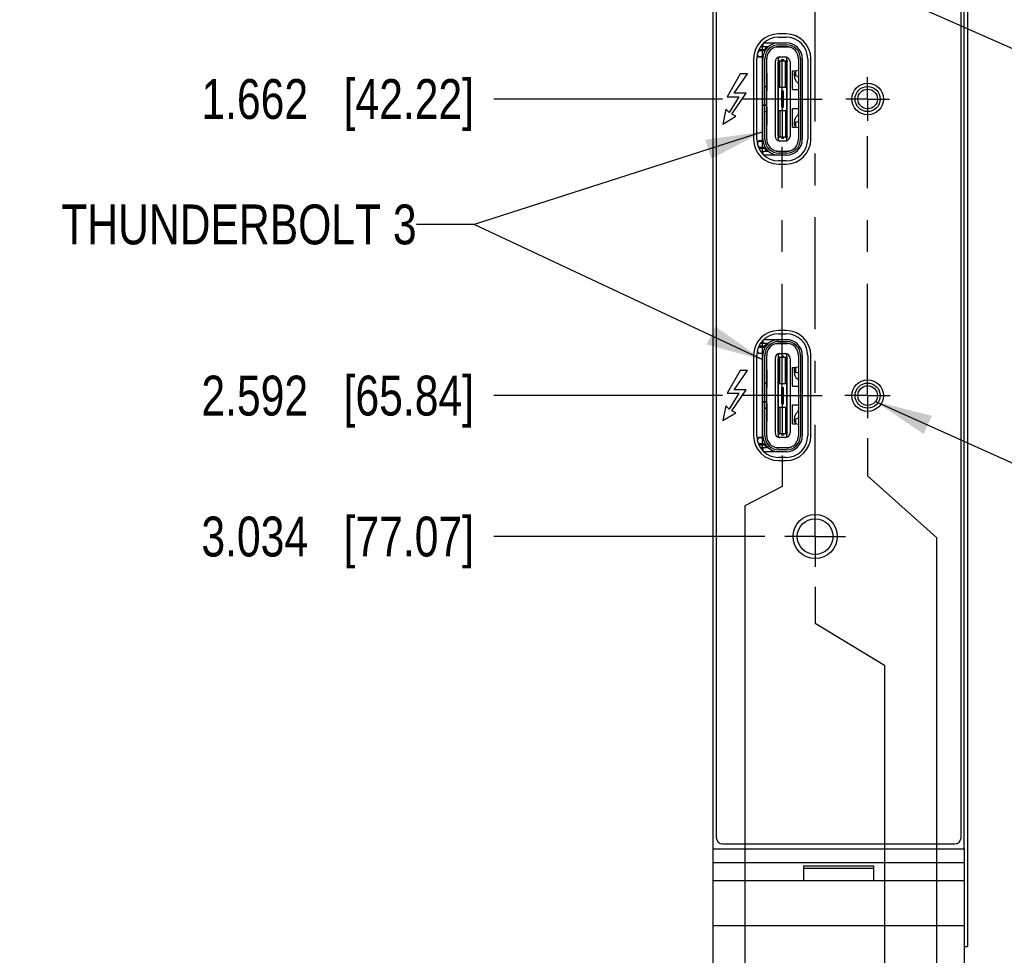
# Model space of a CAD drawing. Header units: inches. Extents: x 0.2 to 16.8, y 0.2 to 10.8.
# Tile 3 of 19: x 5.3 to 8.4, y 3.9 to 6.8. Entities that reach past the tile are written whole.
import ezdxf

# ---------------------------------------------------------------- set-up
doc = ezdxf.new("R2010")
doc.units = ezdxf.units.IN
doc.header["$LTSCALE"] = 0.935
doc.header["$MEASUREMENT"] = 0
doc.linetypes.add('CENTER', pattern=[0.6, 0.375, -0.075, 0.075, -0.075])
doc.layers.get('0').update_dxf_attribs({"linetype": 'CONTINUOUS'})
for name, color, linetype in [('DEFAULT_1', 7, 'CENTER'), ('DETAIL', 7, 'CONTINUOUS'), ('DIMENSIONS', 7, 'CONTINUOUS')]:
    doc.layers.add(name, color=color, linetype=linetype)
doc.styles.get("Standard").update_dxf_attribs({"font": 'txt', "width": 0.8})
doc.dimstyles.new('DIMSTYLE_1', dxfattribs={"dimtxt": 0.125, "dimasz": 0.18, "dimexe": 0.125, "dimexo": 0.0625, "dimgap": 0.03125, "dimtad": 0, "dimtih": 1, "dimtoh": 1, "dimdec": 3, "dimzin": 4, "dimdsep": 46, "dimtxsty": 'STANDARD', "dimblk": '_FILLED', "dimblk1": '_FILLED', "dimblk2": '_FILLED', "dimcen": 0.09, "dimadec": 0, "dimazin": 0, "dimtp": 0.005, "dimtm": 0.005, "dimtfac": 1, "dimtdec": 3, "dimtofl": 0, "dimtmove": 0, "dimatfit": 3, "dimldrblk": '_FILLED', "dimfxl": 1, "dimtolj": 1, "dimtzin": 4, "dimarcsym": 0})
doc.dimstyles.get("Standard").update_dxf_attribs({"dimtxt": 0.125, "dimasz": 0.18, "dimexe": 0.125, "dimexo": 0.0625, "dimgap": 0.09, "dimtad": 0, "dimtih": 1, "dimtoh": 1, "dimdec": 3, "dimzin": 4, "dimdsep": 46, "dimtxsty": 'STANDARD', "dimblk": '_FILLED', "dimblk1": '_FILLED', "dimblk2": '_FILLED', "dimcen": 0.09, "dimadec": 0, "dimazin": 0, "dimtol": 1, "dimtp": 0.01, "dimtm": 0.01, "dimtfac": 1, "dimtdec": 3, "dimtofl": 0, "dimtmove": 0, "dimatfit": 3, "dimldrblk": '_FILLED', "dimfxl": 1, "dimtolj": 1, "dimtzin": 4, "dimarcsym": 0})

# ---------------------------------------------------------------- blocks, each defined once
blk = doc.blocks.new('*D8')
at = {"layer": 'DIMENSIONS', "color": 2, "linetype": 'CONTINUOUS'}
blk.add_line((7.5285, 6.55), (6.8118, 6.55), dxfattribs=at)
at = {"layer": 'DIMENSIONS', "color": 2, "linetype": 'CONTINUOUS', "insert": (6.7493, 6.6125), "char_height": 0.125, "width": 1.325, "attachment_point": 3, "line_spacing_factor": 0.9}
blk.add_mtext('1.662{\\Ftxt.shx;\\W1.000000;\\H0.125000; }[42.22]', dxfattribs=at)
blk = doc.blocks.new('_FILLED')
at = {"color": 0, "linetype": 'BYBLOCK'}
blk.add_solid([(0, 0), (-1, 0.174), (-1, -0.174)], dxfattribs=at)
blk = doc.blocks.new('*D9')
at = {"layer": 'DIMENSIONS', "color": 2, "linetype": 'CONTINUOUS'}
blk.add_line((7.5285, 5.62), (6.8118, 5.62), dxfattribs=at)
at = {"layer": 'DIMENSIONS', "color": 2, "linetype": 'CONTINUOUS', "insert": (6.7493, 5.6825), "char_height": 0.125, "width": 1.325, "attachment_point": 3, "line_spacing_factor": 0.9}
blk.add_mtext('2.592{\\Ftxt.shx;\\W1.000000;\\H0.125000; }[65.84]', dxfattribs=at)
blk = doc.blocks.new('*D10')
at = {"layer": 'DIMENSIONS', "color": 2, "linetype": 'CONTINUOUS'}
blk.add_line((7.6619, 5.178), (6.8118, 5.178), dxfattribs=at)
at = {"layer": 'DIMENSIONS', "color": 2, "linetype": 'CONTINUOUS', "insert": (6.7493, 5.2405), "char_height": 0.125, "width": 1.325, "attachment_point": 3, "line_spacing_factor": 0.9}
blk.add_mtext('3.034{\\Ftxt.shx;\\W1.000000;\\H0.125000; }[77.07]', dxfattribs=at)
blk = doc.blocks.new('*D11')
at = {"layer": 'DIMENSIONS', "color": 2, "linetype": 'CONTINUOUS'}
blk.add_line((7.5813, 3.3913), (6.8118, 3.3913), dxfattribs=at)
at = {"layer": 'DIMENSIONS', "color": 2, "linetype": 'CONTINUOUS', "insert": (6.7493, 3.4538), "char_height": 0.125, "width": 1.425, "attachment_point": 3, "line_spacing_factor": 0.9}
blk.add_mtext('4.821{\\Ftxt.shx;\\W1.000000;\\H0.125000; }[122.45]', dxfattribs=at)
blk = doc.blocks.new('*D13')
at = {"layer": 'DIMENSIONS', "color": 2, "linetype": 'CONTINUOUS'}
for p, q in [((7.8193, 5.0206), (7.8193, 4.9067)), ((7.8193, 4.9067), (8.0368, 4.7746)), ((8.0368, 4.7746), (8.0368, 2.5088))]:
    blk.add_line(p, q, dxfattribs=at)
at = {"layer": 'DIMENSIONS', "color": 2, "linetype": 'CONTINUOUS', "insert": (7.9743, 2.4463), "char_height": 0.125, "width": 1.125, "attachment_point": 3, "rotation": 90, "line_spacing_factor": 0.9}
blk.add_mtext('.026{\\Ftxt.shx;\\W1.000000;\\H0.125000; }[0.66]', dxfattribs=at)
blk = doc.blocks.new('*D14')
at = {"layer": 'DIMENSIONS', "color": 2, "linetype": 'CONTINUOUS'}
for p, q in [((7.9839, 5.4864), (7.9839, 5.3686)), ((7.9839, 5.3686), (8.1998, 5.175)), ((8.1998, 5.175), (8.1998, 2.5088))]:
    blk.add_line(p, q, dxfattribs=at)
at = {"layer": 'DIMENSIONS', "color": 2, "linetype": 'CONTINUOUS', "insert": (8.1373, 2.4463), "char_height": 0.125, "width": 1.125, "attachment_point": 3, "rotation": 90, "line_spacing_factor": 0.9}
blk.add_mtext('.191{\\Ftxt.shx;\\W1.000000;\\H0.125000; }[4.84]', dxfattribs=at)
blk = doc.blocks.new('*D15')
at = {"layer": 'DIMENSIONS', "color": 2, "linetype": 'CONTINUOUS'}
for p, q in [((7.7161, 5.4324), (7.7161, 5.3346)), ((7.7161, 5.3346), (7.5987, 5.2745)), ((7.5987, 5.2745), (7.5987, 2.5088))]:
    blk.add_line(p, q, dxfattribs=at)
at = {"layer": 'DIMENSIONS', "color": 2, "linetype": 'CONTINUOUS', "insert": (7.5362, 2.4463), "char_height": 0.125, "width": 1.125, "attachment_point": 3, "rotation": 90, "line_spacing_factor": 0.9}
blk.add_mtext('.077{\\Ftxt.shx;\\W1.000000;\\H0.125000; }[1.96]', dxfattribs=at)

msp = doc.modelspace()

# ---------------------------------------------------------------- linework, layer by layer
at = {"color": 7, "linetype": 'CONTINUOUS'}
for p, q in [((7.4993, 3.1963), (7.4993, 8.3342)), ((8.2853, 8.3342), (8.2853, 4.1983)), ((7.5093, 8.3042), (7.5093, 4.2342)), ((8.2773, 4.2342), (8.2773, 8.3042)), ((8.297, 7.8912), (8.297, 3.8912)), ((7.728, 6.754), (7.7043, 6.754)), ((7.7043, 6.744), (7.728, 6.744)), ((7.6425, 6.702), (7.6418, 6.7014)), ((7.6425, 6.702), (7.6425, 6.7007)), ((7.6629, 6.702), (7.6425, 6.702)), ((7.6436, 6.7056), (7.6605, 6.7056)), ((7.6487, 6.7142), (7.6733, 6.7142)), ((7.6555, 6.7232), (7.6555, 6.7142)), ((7.6588, 6.726), (7.7291, 6.726)), ((7.6661, 6.7112), (7.6605, 6.7056)), ((7.6605, 6.7056), (7.6605, 6.702)), ((7.6661, 6.7067), (7.6661, 6.7132)), ((7.6661, 6.7132), (7.6723, 6.7132)), ((7.6972, 6.7132), (7.7327, 6.7132)), ((7.7055, 6.7201), (7.7291, 6.7201)), ((7.7055, 6.7142), (7.7291, 6.7142)), ((7.6263, 6.676), (7.6263, 6.4241)), ((7.6363, 6.4241), (7.6363, 6.676)), ((7.6425, 6.6816), (7.6377, 6.6864)), ((7.6425, 6.7007), (7.6406, 6.6983)), ((7.662, 6.7007), (7.6425, 6.7007)), ((7.6425, 6.6829), (7.6425, 6.6816)), ((7.6425, 6.6829), (7.6561, 6.6829)), ((7.656, 6.6816), (7.6425, 6.6816)), ((7.6555, 6.4241), (7.6555, 6.676)), ((7.6614, 6.5316), (7.6614, 6.676)), ((7.6673, 6.4241), (7.6673, 6.676)), ((7.7045, 6.4221), (7.7045, 6.678)), ((7.7045, 6.6728), (7.7085, 6.67)), ((7.7085, 6.6819), (7.7262, 6.6819)), ((7.7144, 6.6819), (7.7144, 6.6814)), ((7.7144, 6.6732), (7.7144, 6.6737)), ((7.7203, 6.6732), (7.7144, 6.6732)), ((7.7203, 6.6814), (7.7203, 6.6819)), ((7.7203, 6.6737), (7.7203, 6.6732)), ((7.7262, 6.67), (7.7301, 6.6728)), ((7.7301, 6.4221), (7.7301, 6.678)), ((7.7673, 6.676), (7.7673, 6.4241)), ((7.7732, 6.676), (7.7732, 6.4241)), ((7.7791, 6.676), (7.7791, 6.4241)), ((7.796, 6.676), (7.796, 6.4241)), ((7.806, 6.4241), (7.806, 6.676)), ((7.6543, 6.6593), (7.6543, 6.6672)), ((7.6555, 6.6672), (7.6543, 6.6672)), ((7.6543, 6.6593), (7.6555, 6.6593)), ((7.6543, 6.6495), (7.6543, 6.6573)), ((7.6555, 6.6573), (7.6543, 6.6573)), ((7.6543, 6.6495), (7.6555, 6.6495)), ((7.6543, 6.6396), (7.6543, 6.6475)), ((7.6555, 6.6475), (7.6543, 6.6475)), ((7.6937, 6.6662), (7.6937, 6.4339)), ((7.7025, 6.6701), (7.7045, 6.6701)), ((7.7045, 6.6701), (7.7035, 6.6662)), ((7.7035, 6.4339), (7.7035, 6.6662)), ((7.7045, 6.6636), (7.7035, 6.6636)), ((7.7035, 6.653), (7.7045, 6.653)), ((7.7045, 6.644), (7.7035, 6.644)), ((7.7085, 6.5875), (7.7085, 6.67)), ((7.7085, 6.67), (7.7262, 6.67)), ((7.7262, 6.5875), (7.7262, 6.67)), ((7.7301, 6.6701), (7.7311, 6.6662)), ((7.7301, 6.6701), (7.7321, 6.6701)), ((7.7311, 6.6636), (7.7301, 6.6636)), ((7.7301, 6.653), (7.7311, 6.653)), ((7.7311, 6.644), (7.7301, 6.644)), ((7.7311, 6.4339), (7.7311, 6.6662)), ((7.7409, 6.6662), (7.7409, 6.4339)), ((7.759, 6.6387), (7.7665, 6.6406)), ((7.7673, 6.6406), (7.7665, 6.6406)), ((7.6543, 6.6396), (7.6555, 6.6396)), ((7.6543, 6.6298), (7.6543, 6.6377)), ((7.6555, 6.6377), (7.6543, 6.6377)), ((7.6543, 6.6298), (7.6555, 6.6298)), ((7.6543, 6.6199), (7.6543, 6.6278)), ((7.6555, 6.6278), (7.6543, 6.6278)), ((7.6543, 6.6199), (7.6555, 6.6199)), ((7.6543, 6.6101), (7.6543, 6.618)), ((7.6555, 6.618), (7.6543, 6.618)), ((7.6543, 6.6101), (7.6555, 6.6101)), ((7.6673, 6.6306), (7.6693, 6.6306)), ((7.6693, 6.5755), (7.6693, 6.6306)), ((7.7035, 6.6333), (7.7045, 6.6333)), ((7.7045, 6.6243), (7.7035, 6.6243)), ((7.7035, 6.6136), (7.7045, 6.6136)), ((7.7301, 6.6333), (7.7311, 6.6333)), ((7.7311, 6.6243), (7.7301, 6.6243)), ((7.7301, 6.6136), (7.7311, 6.6136)), ((7.7484, 6.5794), (7.7484, 6.6384)), ((7.7484, 6.6384), (7.758, 6.6384)), ((7.7541, 6.6214), (7.7541, 6.6334)), ((7.7541, 6.6334), (7.7576, 6.6334)), ((7.7576, 6.6382), (7.7576, 6.6233)), ((7.7665, 6.6209), (7.759, 6.6228)), ((7.7665, 6.6209), (7.7673, 6.6209)), ((7.6543, 6.6003), (7.6543, 6.6081)), ((7.6555, 6.6081), (7.6543, 6.6081)), ((7.6543, 6.6003), (7.6555, 6.6003)), ((7.6543, 6.5904), (7.6543, 6.5983)), ((7.6555, 6.5983), (7.6543, 6.5983)), ((7.6543, 6.5904), (7.6555, 6.5904)), ((7.6543, 6.5806), (7.6543, 6.5884)), ((7.6555, 6.5884), (7.6543, 6.5884)), ((7.6543, 6.5806), (7.6555, 6.5806)), ((7.6543, 6.5707), (7.6543, 6.5786)), ((7.6555, 6.5786), (7.6543, 6.5786)), ((7.6661, 6.5892), (7.6591, 6.5889)), ((7.6591, 6.5888), (7.6661, 6.5891)), ((7.6591, 6.5889), (7.6591, 6.5888)), ((7.6661, 6.5891), (7.6661, 6.5892)), ((7.7045, 6.6046), (7.7035, 6.6046)), ((7.7035, 6.594), (7.7045, 6.594)), ((7.7045, 6.5849), (7.7035, 6.5849)), ((7.7045, 6.5875), (7.7301, 6.5875)), ((7.7311, 6.6046), (7.7301, 6.6046)), ((7.7301, 6.594), (7.7311, 6.594)), ((7.7311, 6.5849), (7.7301, 6.5849)), ((7.7484, 6.5794), (7.7673, 6.5794)), ((7.7652, 6.6011), (7.7625, 6.6033)), ((7.6543, 6.5707), (7.6555, 6.5707)), ((7.6543, 6.5609), (7.6543, 6.5688)), ((7.6555, 6.5688), (7.6543, 6.5688)), ((7.6543, 6.5609), (7.6555, 6.5609)), ((7.6543, 6.551), (7.6543, 6.5589)), ((7.6555, 6.5589), (7.6543, 6.5589)), ((7.6543, 6.551), (7.6555, 6.551)), ((7.6543, 6.5412), (7.6543, 6.5491)), ((7.6555, 6.5491), (7.6543, 6.5491)), ((7.6673, 6.5755), (7.6693, 6.5755)), ((7.7035, 6.5743), (7.7045, 6.5743)), ((7.7045, 6.5652), (7.7035, 6.5652)), ((7.7035, 6.5546), (7.7045, 6.5546)), ((7.7144, 6.5245), (7.7144, 6.5756)), ((7.7144, 6.5756), (7.7203, 6.5756)), ((7.7159, 6.5756), (7.7159, 6.5245)), ((7.7187, 6.5756), (7.7187, 6.5245)), ((7.7203, 6.5245), (7.7203, 6.5756)), ((7.7301, 6.5743), (7.7311, 6.5743)), ((7.7311, 6.5652), (7.7301, 6.5652)), ((7.7301, 6.5546), (7.7311, 6.5546)), ((7.6543, 6.5412), (7.6555, 6.5412)), ((7.6543, 6.5314), (7.6543, 6.5392)), ((7.6555, 6.5392), (7.6543, 6.5392)), ((7.6543, 6.5314), (7.6555, 6.5314)), ((7.6543, 6.5215), (7.6543, 6.5294)), ((7.6555, 6.5294), (7.6543, 6.5294)), ((7.6543, 6.5215), (7.6555, 6.5215)), ((7.6543, 6.5117), (7.6543, 6.5195)), ((7.6555, 6.5195), (7.6543, 6.5195)), ((7.6555, 6.5316), (7.6673, 6.5316)), ((7.6555, 6.5304), (7.6673, 6.5304)), ((7.6614, 6.4241), (7.6614, 6.5304)), ((7.6673, 6.5247), (7.6693, 6.5247)), ((7.6693, 6.4695), (7.6693, 6.5247)), ((7.7045, 6.5455), (7.7035, 6.5455)), ((7.7035, 6.5349), (7.7045, 6.5349)), ((7.7045, 6.5258), (7.7035, 6.5258)), ((7.7144, 6.5245), (7.7203, 6.5245)), ((7.7311, 6.5455), (7.7301, 6.5455)), ((7.7301, 6.5349), (7.7311, 6.5349)), ((7.7311, 6.5258), (7.7301, 6.5258)), ((7.7484, 6.4617), (7.7484, 6.5207)), ((7.7484, 6.5207), (7.7673, 6.5207)), ((7.6543, 6.5117), (7.6555, 6.5117)), ((7.6543, 6.5018), (7.6543, 6.5097)), ((7.6555, 6.5097), (7.6543, 6.5097)), ((7.6543, 6.5018), (7.6555, 6.5018)), ((7.6543, 6.492), (7.6543, 6.4999)), ((7.6555, 6.4999), (7.6543, 6.4999)), ((7.6543, 6.492), (7.6555, 6.492)), ((7.6543, 6.4821), (7.6543, 6.49)), ((7.6555, 6.49), (7.6543, 6.49)), ((7.6591, 6.5101), (7.6661, 6.5104)), ((7.6661, 6.5104), (7.6591, 6.5101)), ((7.6591, 6.5101), (7.6591, 6.5101)), ((7.6661, 6.5104), (7.6661, 6.5104)), ((7.7035, 6.5152), (7.7045, 6.5152)), ((7.7045, 6.5062), (7.7035, 6.5062)), ((7.7035, 6.4955), (7.7045, 6.4955)), ((7.7045, 6.4865), (7.7035, 6.4865)), ((7.7301, 6.5127), (7.7045, 6.5127)), ((7.7085, 6.5127), (7.7085, 6.4301)), ((7.7262, 6.5127), (7.7262, 6.4301)), ((7.7301, 6.5152), (7.7311, 6.5152)), ((7.7311, 6.5062), (7.7301, 6.5062)), ((7.7301, 6.4955), (7.7311, 6.4955)), ((7.7311, 6.4865), (7.7301, 6.4865)), ((7.7625, 6.4968), (7.7631, 6.4972)), ((7.6543, 6.4821), (7.6555, 6.4821)), ((7.6543, 6.4723), (7.6543, 6.4802)), ((7.6555, 6.4802), (7.6543, 6.4802)), ((7.6543, 6.4723), (7.6555, 6.4723)), ((7.6543, 6.4625), (7.6543, 6.4703)), ((7.6555, 6.4703), (7.6543, 6.4703)), ((7.6543, 6.4625), (7.6555, 6.4625)), ((7.6543, 6.4526), (7.6543, 6.4605)), ((7.6555, 6.4605), (7.6543, 6.4605)), ((7.6673, 6.4695), (7.6693, 6.4695)), ((7.7035, 6.4758), (7.7045, 6.4758)), ((7.7045, 6.4668), (7.7035, 6.4668)), ((7.7035, 6.4562), (7.7045, 6.4562)), ((7.7301, 6.4758), (7.7311, 6.4758)), ((7.7311, 6.4668), (7.7301, 6.4668)), ((7.7301, 6.4562), (7.7311, 6.4562)), ((7.7484, 6.4617), (7.758, 6.4617)), ((7.7541, 6.4667), (7.7541, 6.4787)), ((7.7541, 6.4667), (7.7576, 6.4667)), ((7.7576, 6.4768), (7.7576, 6.4619)), ((7.759, 6.4773), (7.7665, 6.4792)), ((7.7665, 6.4595), (7.759, 6.4614)), ((7.7673, 6.4792), (7.7665, 6.4792)), ((7.7665, 6.4595), (7.7673, 6.4595)), ((7.6543, 6.4526), (7.6555, 6.4526)), ((7.6543, 6.4428), (7.6543, 6.4506)), ((7.6555, 6.4506), (7.6543, 6.4506)), ((7.6543, 6.4428), (7.6555, 6.4428)), ((7.6543, 6.4329), (7.6543, 6.4408)), ((7.6555, 6.4408), (7.6543, 6.4408)), ((7.6543, 6.4329), (7.6555, 6.4329)), ((7.7045, 6.43), (7.7025, 6.43)), ((7.7045, 6.4471), (7.7035, 6.4471)), ((7.7035, 6.4365), (7.7045, 6.4365)), ((7.7035, 6.4339), (7.7045, 6.43)), ((7.7085, 6.4301), (7.7045, 6.4273)), ((7.7262, 6.4301), (7.7085, 6.4301)), ((7.7144, 6.4264), (7.7144, 6.4269)), ((7.7144, 6.4269), (7.7203, 6.4269)), ((7.7203, 6.4269), (7.7203, 6.4264)), ((7.7301, 6.4273), (7.7262, 6.4301)), ((7.7311, 6.4471), (7.7301, 6.4471)), ((7.7301, 6.4365), (7.7311, 6.4365)), ((7.7311, 6.4339), (7.7301, 6.43)), ((7.7321, 6.43), (7.7301, 6.43)), ((7.6425, 6.4186), (7.6377, 6.4137)), ((7.6406, 6.4018), (7.6425, 6.3995)), ((7.6425, 6.3981), (7.6418, 6.3988)), ((7.6425, 6.4186), (7.6425, 6.4172)), ((7.656, 6.4186), (7.6425, 6.4186)), ((7.6561, 6.4172), (7.6425, 6.4172)), ((7.6425, 6.3995), (7.6425, 6.3981)), ((7.6425, 6.3995), (7.662, 6.3995)), ((7.6629, 6.3981), (7.6425, 6.3981)), ((7.6605, 6.3945), (7.6436, 6.3945)), ((7.6605, 6.3945), (7.6605, 6.3981)), ((7.6605, 6.3945), (7.6661, 6.3889)), ((7.6661, 6.3935), (7.6661, 6.3869)), ((7.7262, 6.4182), (7.7085, 6.4182)), ((7.7144, 6.4187), (7.7144, 6.4182)), ((7.7203, 6.4182), (7.7203, 6.4187)), ((7.6733, 6.3859), (7.6486, 6.3859)), ((7.6555, 6.3859), (7.6555, 6.3769)), ((7.7291, 6.3741), (7.6587, 6.3741)), ((7.6661, 6.3869), (7.6723, 6.3869)), ((7.6972, 6.3869), (7.7327, 6.3869)), ((7.7291, 6.3859), (7.7055, 6.3859)), ((7.7291, 6.38), (7.7055, 6.38)), ((7.728, 6.3561), (7.7043, 6.3561)), ((7.7043, 6.3461), (7.728, 6.3461)), ((7.728, 5.824), (7.7043, 5.824)), ((7.7043, 5.814), (7.728, 5.814)), ((7.6436, 5.7756), (7.6605, 5.7756)), ((7.6487, 5.7842), (7.6733, 5.7842)), ((7.6555, 5.7932), (7.6555, 5.7842)), ((7.6587, 5.796), (7.7291, 5.796)), ((7.6661, 5.7812), (7.6605, 5.7756)), ((7.6605, 5.7756), (7.6605, 5.772)), ((7.6661, 5.7766), (7.6661, 5.7832)), ((7.6661, 5.7832), (7.6723, 5.7832)), ((7.6972, 5.7832), (7.7327, 5.7832)), ((7.7055, 5.7901), (7.7291, 5.7901)), ((7.7055, 5.7842), (7.7291, 5.7842)), ((7.6263, 5.746), (7.6263, 5.4941)), ((7.6363, 5.4941), (7.6363, 5.746)), ((7.6425, 5.7515), (7.6377, 5.7564)), ((7.6425, 5.7706), (7.6406, 5.7683)), ((7.6425, 5.772), (7.6418, 5.7713)), ((7.6425, 5.772), (7.6425, 5.7706)), ((7.6629, 5.772), (7.6425, 5.772)), ((7.662, 5.7706), (7.6425, 5.7706)), ((7.6425, 5.7529), (7.6425, 5.7515)), ((7.6425, 5.7529), (7.6561, 5.7529)), ((7.656, 5.7515), (7.6425, 5.7515)), ((7.6555, 5.4941), (7.6555, 5.746)), ((7.6614, 5.6015), (7.6614, 5.746)), ((7.6673, 5.4941), (7.6673, 5.746)), ((7.7045, 5.4921), (7.7045, 5.748)), ((7.7085, 5.7519), (7.7262, 5.7519)), ((7.7144, 5.7519), (7.7144, 5.7514)), ((7.7203, 5.7514), (7.7203, 5.7519)), ((7.7301, 5.4921), (7.7301, 5.748)), ((7.7673, 5.746), (7.7673, 5.4941)), ((7.7732, 5.746), (7.7732, 5.4941)), ((7.7791, 5.746), (7.7791, 5.4941)), ((7.796, 5.746), (7.796, 5.4941)), ((7.806, 5.4941), (7.806, 5.746)), ((7.6543, 5.7293), (7.6543, 5.7372)), ((7.6555, 5.7372), (7.6543, 5.7372)), ((7.6543, 5.7293), (7.6555, 5.7293)), ((7.6543, 5.7195), (7.6543, 5.7273)), ((7.6555, 5.7273), (7.6543, 5.7273)), ((7.6543, 5.7195), (7.6555, 5.7195)), ((7.6543, 5.7096), (7.6543, 5.7175)), ((7.6555, 5.7175), (7.6543, 5.7175)), ((7.6937, 5.7362), (7.6937, 5.5039)), ((7.7025, 5.7401), (7.7045, 5.7401)), ((7.7045, 5.7401), (7.7035, 5.7362)), ((7.7035, 5.5039), (7.7035, 5.7362)), ((7.7045, 5.7336), (7.7035, 5.7336)), ((7.7035, 5.723), (7.7045, 5.723)), ((7.7045, 5.7139), (7.7035, 5.7139)), ((7.7045, 5.7428), (7.7085, 5.74)), ((7.7085, 5.6575), (7.7085, 5.74)), ((7.7085, 5.74), (7.7262, 5.74)), ((7.7144, 5.7432), (7.7144, 5.7437)), ((7.7203, 5.7432), (7.7144, 5.7432)), ((7.7203, 5.7437), (7.7203, 5.7432)), ((7.7262, 5.74), (7.7301, 5.7428)), ((7.7262, 5.6575), (7.7262, 5.74)), ((7.7301, 5.7401), (7.7311, 5.7362)), ((7.7301, 5.7401), (7.7321, 5.7401)), ((7.7311, 5.7336), (7.7301, 5.7336)), ((7.7301, 5.723), (7.7311, 5.723)), ((7.7311, 5.7139), (7.7301, 5.7139)), ((7.7311, 5.5039), (7.7311, 5.7362)), ((7.7409, 5.7362), (7.7409, 5.5039)), ((7.6543, 5.7096), (7.6555, 5.7096)), ((7.6543, 5.6998), (7.6543, 5.7076)), ((7.6555, 5.7076), (7.6543, 5.7076)), ((7.6543, 5.6998), (7.6555, 5.6998)), ((7.6543, 5.6899), (7.6543, 5.6978)), ((7.6555, 5.6978), (7.6543, 5.6978)), ((7.6543, 5.6899), (7.6555, 5.6899)), ((7.6543, 5.6801), (7.6543, 5.688)), ((7.6555, 5.688), (7.6543, 5.688)), ((7.6673, 5.7006), (7.6693, 5.7006)), ((7.6693, 5.6454), (7.6693, 5.7006)), ((7.7035, 5.7033), (7.7045, 5.7033)), ((7.7045, 5.6943), (7.7035, 5.6943)), ((7.7035, 5.6836), (7.7045, 5.6836)), ((7.7301, 5.7033), (7.7311, 5.7033)), ((7.7311, 5.6943), (7.7301, 5.6943)), ((7.7301, 5.6836), (7.7311, 5.6836)), ((7.7484, 5.6494), (7.7484, 5.7084)), ((7.7484, 5.7084), (7.758, 5.7084)), ((7.7541, 5.6914), (7.7541, 5.7034)), ((7.7541, 5.7034), (7.7576, 5.7034)), ((7.7576, 5.7082), (7.7576, 5.6933)), ((7.759, 5.7087), (7.7665, 5.7106)), ((7.7665, 5.6909), (7.759, 5.6928)), ((7.7673, 5.7106), (7.7665, 5.7106)), ((7.7665, 5.6909), (7.7673, 5.6909)), ((7.6543, 5.6801), (7.6555, 5.6801)), ((7.6543, 5.6702), (7.6543, 5.6781)), ((7.6555, 5.6781), (7.6543, 5.6781)), ((7.6543, 5.6702), (7.6555, 5.6702)), ((7.6543, 5.6604), (7.6543, 5.6683)), ((7.6555, 5.6683), (7.6543, 5.6683)), ((7.6543, 5.6604), (7.6555, 5.6604)), ((7.6543, 5.6506), (7.6543, 5.6584)), ((7.6555, 5.6584), (7.6543, 5.6584)), ((7.6661, 5.6592), (7.6591, 5.6589)), ((7.6591, 5.6588), (7.6661, 5.6591)), ((7.6591, 5.6589), (7.6591, 5.6588)), ((7.6661, 5.6591), (7.6661, 5.6592)), ((7.7045, 5.6746), (7.7035, 5.6746)), ((7.7035, 5.6639), (7.7045, 5.6639)), ((7.7045, 5.6549), (7.7035, 5.6549)), ((7.7045, 5.6575), (7.7301, 5.6575)), ((7.7311, 5.6746), (7.7301, 5.6746)), ((7.7301, 5.6639), (7.7311, 5.6639)), ((7.7311, 5.6549), (7.7301, 5.6549)), ((7.7652, 5.6711), (7.7625, 5.6733)), ((7.6543, 5.6506), (7.6555, 5.6506)), ((7.6543, 5.6407), (7.6543, 5.6486)), ((7.6555, 5.6486), (7.6543, 5.6486)), ((7.6543, 5.6407), (7.6555, 5.6407)), ((7.6543, 5.6309), (7.6543, 5.6388)), ((7.6555, 5.6388), (7.6543, 5.6388)), ((7.6543, 5.6309), (7.6555, 5.6309)), ((7.6543, 5.621), (7.6543, 5.6289)), ((7.6555, 5.6289), (7.6543, 5.6289)), ((7.6543, 5.621), (7.6555, 5.621)), ((7.6673, 5.6454), (7.6693, 5.6454)), ((7.7035, 5.6443), (7.7045, 5.6443)), ((7.7045, 5.6352), (7.7035, 5.6352)), ((7.7035, 5.6246), (7.7045, 5.6246)), ((7.7144, 5.5945), (7.7144, 5.6456)), ((7.7144, 5.6456), (7.7203, 5.6456)), ((7.7159, 5.6456), (7.7159, 5.5945)), ((7.7187, 5.6456), (7.7187, 5.5945)), ((7.7203, 5.5945), (7.7203, 5.6456)), ((7.7301, 5.6443), (7.7311, 5.6443)), ((7.7311, 5.6352), (7.7301, 5.6352)), ((7.7301, 5.6246), (7.7311, 5.6246)), ((7.7484, 5.6494), (7.7673, 5.6494)), ((7.6543, 5.6112), (7.6543, 5.6191)), ((7.6555, 5.6191), (7.6543, 5.6191)), ((7.6543, 5.6112), (7.6555, 5.6112)), ((7.6543, 5.6013), (7.6543, 5.6092)), ((7.6555, 5.6092), (7.6543, 5.6092)), ((7.6543, 5.6013), (7.6555, 5.6013)), ((7.6543, 5.5915), (7.6543, 5.5994)), ((7.6555, 5.5994), (7.6543, 5.5994)), ((7.6543, 5.5915), (7.6555, 5.5915)), ((7.6555, 5.6015), (7.6673, 5.6015)), ((7.6555, 5.6004), (7.6673, 5.6004)), ((7.6614, 5.4941), (7.6614, 5.6004)), ((7.6673, 5.5947), (7.6693, 5.5947)), ((7.6693, 5.5395), (7.6693, 5.5947)), ((7.7045, 5.6155), (7.7035, 5.6155)), ((7.7035, 5.6049), (7.7045, 5.6049)), ((7.7045, 5.5958), (7.7035, 5.5958)), ((7.7144, 5.5945), (7.7203, 5.5945)), ((7.7311, 5.6155), (7.7301, 5.6155)), ((7.7301, 5.6049), (7.7311, 5.6049)), ((7.7311, 5.5958), (7.7301, 5.5958)), ((7.7484, 5.5907), (7.7673, 5.5907)), ((7.7484, 5.5317), (7.7484, 5.5907)), ((7.6543, 5.5817), (7.6543, 5.5895)), ((7.6555, 5.5895), (7.6543, 5.5895)), ((7.6543, 5.5817), (7.6555, 5.5817)), ((7.6543, 5.5718), (7.6543, 5.5797)), ((7.6555, 5.5797), (7.6543, 5.5797)), ((7.6543, 5.5718), (7.6555, 5.5718)), ((7.6543, 5.562), (7.6543, 5.5699)), ((7.6555, 5.5699), (7.6543, 5.5699)), ((7.6543, 5.562), (7.6555, 5.562)), ((7.6543, 5.5521), (7.6543, 5.56)), ((7.6555, 5.56), (7.6543, 5.56)), ((7.6591, 5.5801), (7.6661, 5.5804)), ((7.6661, 5.5804), (7.6591, 5.5801)), ((7.6591, 5.5801), (7.6591, 5.5801)), ((7.6661, 5.5804), (7.6661, 5.5804)), ((7.7035, 5.5852), (7.7045, 5.5852)), ((7.7045, 5.5762), (7.7035, 5.5762)), ((7.7035, 5.5655), (7.7045, 5.5655)), ((7.7301, 5.5826), (7.7045, 5.5826)), ((7.7085, 5.5826), (7.7085, 5.5001)), ((7.7262, 5.5826), (7.7262, 5.5001)), ((7.7301, 5.5852), (7.7311, 5.5852)), ((7.7311, 5.5762), (7.7301, 5.5762)), ((7.7301, 5.5655), (7.7311, 5.5655)), ((7.7625, 5.5668), (7.7631, 5.5672)), ((7.6543, 5.5521), (7.6555, 5.5521)), ((7.6543, 5.5423), (7.6543, 5.5502)), ((7.6555, 5.5502), (7.6543, 5.5502)), ((7.6543, 5.5423), (7.6555, 5.5423)), ((7.6543, 5.5325), (7.6543, 5.5403)), ((7.6555, 5.5403), (7.6543, 5.5403)), ((7.6543, 5.5325), (7.6555, 5.5325)), ((7.6543, 5.5226), (7.6543, 5.5305)), ((7.6555, 5.5305), (7.6543, 5.5305)), ((7.6673, 5.5395), (7.6693, 5.5395)), ((7.7045, 5.5565), (7.7035, 5.5565)), ((7.7035, 5.5458), (7.7045, 5.5458)), ((7.7045, 5.5368), (7.7035, 5.5368)), ((7.7311, 5.5565), (7.7301, 5.5565)), ((7.7301, 5.5458), (7.7311, 5.5458)), ((7.7311, 5.5368), (7.7301, 5.5368)), ((7.7484, 5.5317), (7.758, 5.5317)), ((7.7541, 5.5367), (7.7541, 5.5487)), ((7.7541, 5.5367), (7.7576, 5.5367)), ((7.7576, 5.5468), (7.7576, 5.5319)), ((7.759, 5.5473), (7.7665, 5.5492)), ((7.7665, 5.5295), (7.759, 5.5314)), ((7.7673, 5.5492), (7.7665, 5.5492)), ((7.7665, 5.5295), (7.7673, 5.5295)), ((7.6543, 5.5226), (7.6555, 5.5226)), ((7.6543, 5.5128), (7.6543, 5.5206)), ((7.6555, 5.5206), (7.6543, 5.5206)), ((7.6543, 5.5128), (7.6555, 5.5128)), ((7.6543, 5.5029), (7.6543, 5.5108)), ((7.6555, 5.5108), (7.6543, 5.5108)), ((7.6543, 5.5029), (7.6555, 5.5029)), ((7.7045, 5.5), (7.7025, 5.5)), ((7.7035, 5.5262), (7.7045, 5.5262)), ((7.7045, 5.5171), (7.7035, 5.5171)), ((7.7035, 5.5065), (7.7045, 5.5065)), ((7.7035, 5.5039), (7.7045, 5.5)), ((7.7085, 5.5001), (7.7045, 5.4973)), ((7.7262, 5.5001), (7.7085, 5.5001)), ((7.7301, 5.4973), (7.7262, 5.5001)), ((7.7301, 5.5262), (7.7311, 5.5262)), ((7.7311, 5.5171), (7.7301, 5.5171)), ((7.7301, 5.5065), (7.7311, 5.5065)), ((7.7311, 5.5039), (7.7301, 5.5)), ((7.7321, 5.5), (7.7301, 5.5)), ((7.6425, 5.4886), (7.6377, 5.4837)), ((7.6406, 5.4718), (7.6425, 5.4695)), ((7.6425, 5.4681), (7.6418, 5.4688)), ((7.6425, 5.4886), (7.6425, 5.4872)), ((7.656, 5.4886), (7.6425, 5.4886)), ((7.6561, 5.4872), (7.6425, 5.4872)), ((7.6425, 5.4695), (7.6425, 5.4681)), ((7.6425, 5.4695), (7.662, 5.4695)), ((7.6629, 5.4681), (7.6425, 5.4681)), ((7.6605, 5.4645), (7.6605, 5.4681)), ((7.7262, 5.4882), (7.7085, 5.4882)), ((7.7144, 5.4964), (7.7144, 5.4969)), ((7.7144, 5.4969), (7.7203, 5.4969)), ((7.7144, 5.4887), (7.7144, 5.4882)), ((7.7203, 5.4969), (7.7203, 5.4964)), ((7.7203, 5.4882), (7.7203, 5.4887)), ((7.6605, 5.4645), (7.6436, 5.4645)), ((7.6733, 5.4559), (7.6487, 5.4559)), ((7.6555, 5.4559), (7.6555, 5.4469)), ((7.7291, 5.4441), (7.6587, 5.4441)), ((7.6605, 5.4645), (7.6661, 5.4589)), ((7.6661, 5.4635), (7.6661, 5.4569)), ((7.6661, 5.4569), (7.6723, 5.4569)), ((7.6972, 5.4569), (7.7327, 5.4569)), ((7.7291, 5.4559), (7.7055, 5.4559)), ((7.7291, 5.45), (7.7055, 5.45)), ((7.728, 5.4261), (7.7043, 5.4261)), ((7.7043, 5.4161), (7.728, 5.4161)), ((7.5293, 4.2142), (8.2573, 4.2142)), ((7.4993, 4.1983), (8.2873, 4.1983)), ((8.2873, 3.1963), (8.2873, 4.1983)), ((7.4993, 4.1553), (8.2873, 4.1553)), ((7.7833, 4.1453), (8.0033, 4.1453)), ((7.7833, 4.0983), (7.7833, 4.1453)), ((7.7833, 4.1383), (8.0033, 4.1383)), ((8.0033, 4.0983), (8.0033, 4.1453)), ((8.2873, 4.0983), (7.4993, 4.0983)), ((7.4993, 3.9583), (8.2873, 3.9583)), ((8.297, 3.8912), (8.2873, 3.8912))]:
    msp.add_line(p, q, dxfattribs=at)
at = {"color": 7, "linetype": 'CONTINUOUS', "true_color": 0x34a0ef}
for p, q in [((7.6543, 6.6672), (7.6543, 6.7216)), ((7.6543, 6.6573), (7.6543, 6.6593)), ((7.6543, 6.6475), (7.6543, 6.6495)), ((7.6543, 6.6377), (7.6543, 6.6396)), ((7.6543, 6.6278), (7.6543, 6.6298)), ((7.6543, 6.618), (7.6543, 6.6199)), ((7.6543, 6.6081), (7.6543, 6.6101)), ((7.6543, 6.5983), (7.6543, 6.6003)), ((7.6543, 6.5884), (7.6543, 6.5904)), ((7.6543, 6.5786), (7.6543, 6.5806)), ((7.6543, 6.5688), (7.6543, 6.5707)), ((7.6543, 6.5589), (7.6543, 6.5609)), ((7.6543, 6.5491), (7.6543, 6.551)), ((7.6543, 6.5392), (7.6543, 6.5412)), ((7.6543, 6.5294), (7.6543, 6.5314)), ((7.6543, 6.5195), (7.6543, 6.5215)), ((7.6543, 6.5097), (7.6543, 6.5117)), ((7.6543, 6.4999), (7.6543, 6.5018)), ((7.6543, 6.49), (7.6543, 6.492)), ((7.6543, 6.4802), (7.6543, 6.4821)), ((7.6543, 6.4703), (7.6543, 6.4723)), ((7.6543, 6.4605), (7.6543, 6.4625)), ((7.6543, 6.4506), (7.6543, 6.4526)), ((7.6543, 6.4408), (7.6543, 6.4428)), ((7.6543, 6.3785), (7.6543, 6.4329)), ((7.6543, 5.7372), (7.6543, 5.7916)), ((7.6543, 5.7273), (7.6543, 5.7293)), ((7.6543, 5.7175), (7.6543, 5.7195)), ((7.6543, 5.7076), (7.6543, 5.7096)), ((7.6543, 5.6978), (7.6543, 5.6998)), ((7.6543, 5.688), (7.6543, 5.6899)), ((7.6543, 5.6781), (7.6543, 5.6801)), ((7.6543, 5.6683), (7.6543, 5.6702)), ((7.6543, 5.6584), (7.6543, 5.6604)), ((7.6543, 5.6486), (7.6543, 5.6506)), ((7.6543, 5.6388), (7.6543, 5.6407)), ((7.6543, 5.6289), (7.6543, 5.6309)), ((7.6543, 5.6191), (7.6543, 5.621)), ((7.6543, 5.6092), (7.6543, 5.6112)), ((7.6543, 5.5994), (7.6543, 5.6013)), ((7.6543, 5.5895), (7.6543, 5.5915)), ((7.6543, 5.5797), (7.6543, 5.5817)), ((7.6543, 5.5699), (7.6543, 5.5718)), ((7.6543, 5.56), (7.6543, 5.562)), ((7.6543, 5.5502), (7.6543, 5.5521)), ((7.6543, 5.5403), (7.6543, 5.5423)), ((7.6543, 5.5305), (7.6543, 5.5325)), ((7.6543, 5.5206), (7.6543, 5.5226)), ((7.6543, 5.5108), (7.6543, 5.5128)), ((7.6543, 5.4485), (7.6543, 5.5029))]:
    msp.add_line(p, q, dxfattribs=at)
at = {"color": 40, "linetype": 'CONTINUOUS'}
for p, q in [((7.5842, 6.6285), (7.543, 6.5571)), ((7.5656, 6.5685), (7.6076, 6.6285)), ((7.6076, 6.6285), (7.5842, 6.6285)), ((7.543, 6.5571), (7.5796, 6.5571)), ((7.5796, 6.5571), (7.5492, 6.5078)), ((7.5577, 6.502), (7.6026, 6.5685)), ((7.6026, 6.5685), (7.5656, 6.5685)), ((7.5388, 6.5182), (7.53, 6.4715)), ((7.5492, 6.5078), (7.5388, 6.5182)), ((7.53, 6.4715), (7.5708, 6.4959)), ((7.5708, 6.4959), (7.5577, 6.502)), ((7.5842, 5.6985), (7.543, 5.6271)), ((7.5656, 5.6385), (7.6076, 5.6985)), ((7.6076, 5.6985), (7.5842, 5.6985)), ((7.543, 5.6271), (7.5796, 5.6271)), ((7.5796, 5.6271), (7.5492, 5.5778)), ((7.5577, 5.572), (7.6026, 5.6385)), ((7.6026, 5.6385), (7.5656, 5.6385)), ((7.5388, 5.5882), (7.53, 5.5415)), ((7.53, 5.5415), (7.5708, 5.5659)), ((7.5492, 5.5778), (7.5388, 5.5882)), ((7.5708, 5.5659), (7.5577, 5.572))]:
    msp.add_line(p, q, dxfattribs=at)
at = {"color": 7, "linetype": 'CONTINUOUS'}
for centre, radius in [((7.9839, 6.55), 0.0494), ((7.9839, 6.55), 0.0394), ((7.9839, 6.55), 0.0308), ((7.9839, 5.62), 0.0494), ((7.9839, 5.62), 0.0394), ((7.9839, 5.62), 0.0308), ((7.8193, 5.178), 0.0691), ((7.8193, 5.178), 0.056)]:
    msp.add_circle(centre, radius, dxfattribs=at)
for centre, radius, start, end in [((7.7043, 6.676), 0.078, 90, 180), ((7.7043, 6.676), 0.068, 90, 180), ((7.728, 6.676), 0.078, 0, 90), ((7.728, 6.676), 0.068, 0, 90), ((7.7055, 6.676), 0.05, 90, 180), ((7.7055, 6.676), 0.0441, 90, 180), ((7.7055, 6.676), 0.0382, 90, 180), ((7.7016, 6.6778), 0.0354, 90, 100.4722), ((7.7291, 6.676), 0.05, 0, 90), ((7.7291, 6.676), 0.0441, 0, 90), ((7.7291, 6.676), 0.0382, 0, 90), ((7.7327, 6.6778), 0.0354, 71.5586, 90), ((7.7094, 6.6662), 0.0157, 98.5904, 180), ((7.7094, 6.6662), 0.00795, 128.6439, 150.3007), ((7.7085, 6.678), 0.00394, 90, 180), ((7.7262, 6.678), 0.00394, 0, 90), ((7.7252, 6.6662), 0.0157, 360, 81.3623), ((7.7252, 6.6662), 0.00795, 29.6993, 51.3561), ((7.7777, 6.6214), 0.0236, 180, 230), ((7.7777, 6.6214), 0.0118, 181.8199, 207.7732), ((7.7614, 6.5966), 0.00591, 0, 50), ((7.7777, 6.4787), 0.0236, 130, 180), ((7.7555, 6.5063), 0.0118, 310, 360), ((7.7777, 6.4787), 0.0118, 152.2268, 178.1801), ((7.7043, 6.4241), 0.078, 180, 270), ((7.7043, 6.4241), 0.068, 180, 270), ((7.7055, 6.4241), 0.05, 180, 270), ((7.7055, 6.4241), 0.0441, 180, 270), ((7.7055, 6.4241), 0.0382, 180, 270), ((7.7094, 6.4339), 0.0157, 180.0001, 261.3623), ((7.7094, 6.4339), 0.00795, 209.6993, 231.3561), ((7.7252, 6.4339), 0.0157, 278.5904, 0), ((7.728, 6.4241), 0.078, 270, 360), ((7.728, 6.4241), 0.068, 270, 360), ((7.7291, 6.4241), 0.05, 270, 360), ((7.7291, 6.4241), 0.0441, 270, 360), ((7.7291, 6.4241), 0.0382, 270, 360), ((7.7252, 6.4339), 0.00795, 308.6439, 330.3007), ((7.7085, 6.4221), 0.00394, 180, 270), ((7.7262, 6.4221), 0.00394, 270, 360), ((7.7016, 6.4223), 0.0354, 259.5276, 270), ((7.7327, 6.4223), 0.0354, 270, 288.4413), ((7.7043, 5.746), 0.078, 90, 180), ((7.7043, 5.746), 0.068, 90, 180), ((7.728, 5.746), 0.078, 0, 90), ((7.728, 5.746), 0.068, 0, 90), ((7.7055, 5.746), 0.05, 90, 180), ((7.7055, 5.746), 0.0441, 90, 180), ((7.7055, 5.746), 0.0382, 90, 180), ((7.7016, 5.7478), 0.0354, 90, 100.4722), ((7.7291, 5.746), 0.05, 0, 90), ((7.7291, 5.746), 0.0441, 0, 90), ((7.7291, 5.746), 0.0382, 0, 90), ((7.7327, 5.7478), 0.0354, 71.5586, 90), ((7.7094, 5.7362), 0.0157, 98.5904, 180), ((7.7085, 5.748), 0.00394, 90, 180), ((7.7262, 5.748), 0.00394, 0, 90), ((7.7252, 5.7362), 0.0157, 360, 81.3623), ((7.7094, 5.7362), 0.00795, 128.6439, 150.3007), ((7.7252, 5.7362), 0.00795, 29.6993, 51.3561), ((7.7777, 5.6914), 0.0236, 180, 230), ((7.7777, 5.6914), 0.0118, 181.8199, 207.7732), ((7.7614, 5.6666), 0.00591, 0, 50), ((7.7777, 5.5487), 0.0236, 130, 180), ((7.7555, 5.5763), 0.0118, 310, 360), ((7.7777, 5.5487), 0.0118, 152.2268, 178.1801), ((7.7094, 5.5039), 0.0157, 180.0001, 261.3623), ((7.7094, 5.5039), 0.00795, 209.6993, 231.3561), ((7.7252, 5.5039), 0.0157, 278.5904, 0), ((7.7252, 5.5039), 0.00795, 308.6439, 330.3007), ((7.7043, 5.4941), 0.078, 180, 270), ((7.7043, 5.4941), 0.068, 180, 270), ((7.7055, 5.4941), 0.05, 180, 270), ((7.7055, 5.4941), 0.0441, 180, 270), ((7.7055, 5.4941), 0.0382, 180, 270), ((7.7085, 5.4921), 0.00394, 180, 270), ((7.7262, 5.4921), 0.00394, 270, 360), ((7.728, 5.4941), 0.078, 270, 360), ((7.728, 5.4941), 0.068, 270, 360), ((7.7291, 5.4941), 0.05, 270, 360), ((7.7291, 5.4941), 0.0441, 270, 360), ((7.7291, 5.4941), 0.0382, 270, 360), ((7.7016, 5.4923), 0.0354, 259.5276, 270), ((7.7327, 5.4923), 0.0354, 270, 288.4413), ((7.5293, 4.2342), 0.02, 180, 270), ((8.2573, 4.2342), 0.02, 270, 360)]:
    msp.add_arc(centre, radius, start, end, dxfattribs=at)
for points, knots in [([(7.638, 6.6891), (7.6383, 6.6886), (7.639, 6.6874), (7.6404, 6.6854), (7.6417, 6.6839), (7.6425, 6.6829)], [0, 0, 0, 0, 0.249909, 0.499941, 1, 1, 1, 1]), ([(7.7576, 6.6382), (7.7576, 6.6383), (7.7577, 6.6383), (7.7578, 6.6384), (7.7581, 6.6385), (7.7585, 6.6386), (7.7588, 6.6387), (7.759, 6.6387)], [0, 0, 0, 0, 0.097008, 0.179642, 0.288806, 0.589493, 1, 1, 1, 1]), ([(7.759, 6.6228), (7.7588, 6.6229), (7.7585, 6.6229), (7.7581, 6.623), (7.7578, 6.6231), (7.7577, 6.6232), (7.7576, 6.6233), (7.7576, 6.6233)], [0, 0, 0, 0, 0.410507, 0.711194, 0.820358, 0.902992, 1, 1, 1, 1]), ([(7.7576, 6.4768), (7.7576, 6.4768), (7.7577, 6.4769), (7.7578, 6.477), (7.7581, 6.4771), (7.7585, 6.4772), (7.7588, 6.4772), (7.759, 6.4773)], [0, 0, 0, 0, 0.097008, 0.179642, 0.288806, 0.589493, 1, 1, 1, 1]), ([(7.759, 6.4614), (7.7588, 6.4615), (7.7585, 6.4615), (7.7581, 6.4616), (7.7578, 6.4617), (7.7577, 6.4618), (7.7576, 6.4619), (7.7576, 6.4619)], [0, 0, 0, 0, 0.410507, 0.711194, 0.820358, 0.902992, 1, 1, 1, 1]), ([(7.6425, 6.4172), (7.6417, 6.4162), (7.6404, 6.4147), (7.639, 6.4127), (7.6383, 6.4116), (7.638, 6.411)], [0, 0, 0, 0, 0.500059, 0.750092, 1, 1, 1, 1]), ([(7.638, 5.7591), (7.6383, 5.7585), (7.639, 5.7574), (7.6404, 5.7554), (7.6417, 5.7539), (7.6425, 5.7529)], [0, 0, 0, 0, 0.249908, 0.499941, 1, 1, 1, 1]), ([(7.7576, 5.7082), (7.7576, 5.7083), (7.7577, 5.7083), (7.7578, 5.7084), (7.7581, 5.7085), (7.7585, 5.7086), (7.7588, 5.7086), (7.759, 5.7087)], [0, 0, 0, 0, 0.097008, 0.179642, 0.288806, 0.589493, 1, 1, 1, 1]), ([(7.759, 5.6928), (7.7588, 5.6929), (7.7585, 5.6929), (7.7581, 5.693), (7.7578, 5.6931), (7.7577, 5.6932), (7.7576, 5.6933), (7.7576, 5.6933)], [0, 0, 0, 0, 0.410507, 0.711194, 0.820358, 0.902992, 1, 1, 1, 1]), ([(7.7576, 5.5468), (7.7576, 5.5468), (7.7577, 5.5469), (7.7578, 5.547), (7.7581, 5.5471), (7.7585, 5.5472), (7.7588, 5.5472), (7.759, 5.5473)], [0, 0, 0, 0, 0.097008, 0.179642, 0.288806, 0.589493, 1, 1, 1, 1]), ([(7.759, 5.5314), (7.7588, 5.5315), (7.7585, 5.5315), (7.7581, 5.5316), (7.7578, 5.5317), (7.7577, 5.5318), (7.7576, 5.5318), (7.7576, 5.5319)], [0, 0, 0, 0, 0.410507, 0.711194, 0.820358, 0.902992, 1, 1, 1, 1]), ([(7.6425, 5.4872), (7.6417, 5.4862), (7.6404, 5.4847), (7.639, 5.4827), (7.6383, 5.4816), (7.638, 5.481)], [0, 0, 0, 0, 0.500059, 0.750092, 1, 1, 1, 1])]:
    msp.add_open_spline(points, degree=3, knots=knots, dxfattribs=at)
at = {"layer": 'DEFAULT_1', "color": 7, "linetype": 'CENTER'}
for p, q in [((7.8193, 5.178), (7.8193, 6.8543)), ((7.7161, 6.55), (7.7161, 6.6751)), ((7.9839, 6.55), (7.9839, 6.6187)), ((7.7161, 6.55), (7.591, 6.55)), ((7.7161, 6.55), (7.7161, 6.4249)), ((7.7161, 6.55), (7.8412, 6.55)), ((7.9839, 6.55), (7.9152, 6.55)), ((7.9839, 6.55), (7.9839, 6.4813)), ((7.9839, 6.55), (8.0526, 6.55)), ((7.9839, 5.62), (7.9839, 6.4338)), ((7.7161, 5.62), (7.7161, 6.3996)), ((7.7161, 5.62), (7.591, 5.62)), ((7.7161, 5.62), (7.7161, 5.4949)), ((7.7161, 5.62), (7.8412, 5.62)), ((7.9839, 5.62), (7.9127, 5.62)), ((7.9839, 5.62), (8.055, 5.62)), ((7.9839, 5.62), (7.9839, 5.5489)), ((7.8193, 5.178), (7.7244, 5.178)), ((7.8193, 5.178), (7.9143, 5.178)), ((7.8193, 5.178), (7.8193, 5.0831))]:
    msp.add_line(p, q, dxfattribs=at)

# ---------------------------------------------------------------- texts
at = {"layer": 'DETAIL', "color": 2, "linetype": 'CONTINUOUS', "insert": (6.5693, 6.2193), "char_height": 0.125, "width": 1.3, "attachment_point": 3, "line_spacing_factor": 0.9}
msp.add_mtext('THUNDERBOLT 3', dxfattribs=at)

# ---------------------------------------------------------------- dimensions: what is measured, and where the dimension line sits
at = {"layer": 'DIMENSIONS', "color": 2, "linetype": 'CONTINUOUS'}
for feature_location, offset, origin, picture, middle in [((7.5813, 3.3913), (-0.7695, 0), (7.6438, 8.2122), '*D11', (6.0368, 3.3913)), ((7.5285, 6.55), (-0.7167, 0), (7.591, 8.2122), '*D8', (6.0868, 6.55)), ((7.5285, 5.62), (-0.7167, 0), (7.591, 8.2122), '*D9', (6.0868, 5.62)), ((7.6619, 5.178), (-0.85, 0), (7.7244, 8.2122), '*D10', (6.0868, 5.178)), ((7.9838583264, 5.4864064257), (0.2159152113, -2.9775686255), (7.7933303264, 5.5489064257), '*D14', (8.1997735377, 1.8838378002)), ((7.7161413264, 5.4324478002), (-0.1174450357, -2.92361), (7.7933303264, 5.4949478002), '*D15', (7.5986962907, 1.8838378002)), ((7.8193303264, 5.0205839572), (0.2174734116, -2.511746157), (7.7933303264, 5.0830839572), '*D13', (8.036803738, 1.8838378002))]:
    dim = msp.add_ordinate_dim(feature_location=feature_location, offset=offset, dtype=0, origin=origin, dimstyle='DIMSTYLE_1', dxfattribs=at)
    dim.commit()
    dim.dimension.update_dxf_attribs({"geometry": picture, "text_midpoint": middle})

# ---------------------------------------------------------------- leaders
at = {"layer": 'DETAIL', "color": 2, "linetype": 'CONTINUOUS'}
for points in [[(7.8662, 6.9614), (9.0651, 6.4314), (9.2451, 6.4314)], [(7.6555, 6.4474), (6.7493, 6.1568), (6.5693, 6.1568)], [(7.6555, 5.7321), (6.7493, 6.1568), (6.5693, 6.1568)], [(8.0087, 5.6018), (9.0353, 5.1387), (9.2153, 5.1387)]]:
    msp.add_leader(points, dimstyle='STANDARD', override={"dimtad": 0}, dxfattribs=at)

doc.saveas('drawing.dxf')
